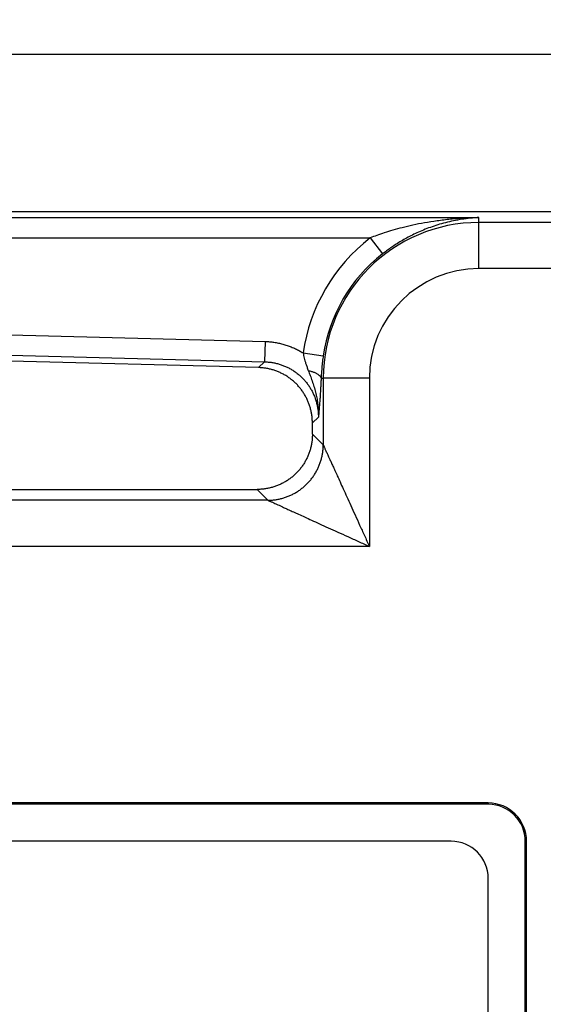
# Model space of a CAD drawing. Header units: inches. Extents: x 0.2 to 16.8, y 0.1 to 10.8.
# Tile 9 of 20: x 9.401 to 9.684, y 6.936 to 7.468. Entities that reach past the tile are written whole.
import ezdxf

# ---------------------------------------------------------------- set-up
doc = ezdxf.new("R2010")
doc.units = ezdxf.units.IN
doc.header["$LTSCALE"] = 0.935
doc.header["$MEASUREMENT"] = 0
doc.layers.get('0').update_dxf_attribs({"linetype": 'CONTINUOUS'})
doc.layers.add('DIMENSIONS', color=7, linetype='CONTINUOUS')
doc.styles.get("Standard").update_dxf_attribs({"font": 'txt', "width": 0.8})
doc.dimstyles.new('DIMSTYLE_1', dxfattribs={"dimtxt": 0.125, "dimasz": 0.18, "dimexe": 0.18, "dimexo": 0.0625, "dimgap": 0.09, "dimtad": 0, "dimtih": 1, "dimtoh": 1, "dimdec": 3, "dimzin": 4, "dimdsep": 46, "dimtxsty": 'STANDARD', "dimblk": '_FILLED', "dimblk1": '_FILLED', "dimblk2": '_FILLED', "dimcen": 0.09, "dimadec": 0, "dimazin": 0, "dimtp": 0.01, "dimtm": 0.01, "dimtfac": 1, "dimtdec": 3, "dimtofl": 0, "dimtmove": 0, "dimatfit": 3, "dimldrblk": '_FILLED', "dimfxl": 1, "dimtolj": 1, "dimtzin": 4, "dimarcsym": 0})

# ---------------------------------------------------------------- blocks, each defined once
blk = doc.blocks.new('_FILLED')
at = {"color": 0, "linetype": 'BYBLOCK'}
blk.add_solid([(0, 0), (-1, 0.1736111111), (-1, -0.1736111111)], dxfattribs=at)
blk = doc.blocks.new('*D0')
at = {"layer": 'DIMENSIONS', "color": 2, "linetype": 'CONTINUOUS'}
for p, q in [((2.4013611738, 7.141977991), (2.4013611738, 8.324477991)), ((9.8593611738, 7.336977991), (9.8593611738, 8.324477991)), ((2.4013611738, 8.199477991), (5.3871519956, 8.199477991)), ((9.8593611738, 8.199477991), (6.9371519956, 8.199477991))]:
    blk.add_line(p, q, dxfattribs=at)
at = {"layer": 'DIMENSIONS', "color": 2, "linetype": 'CONTINUOUS', "xscale": 0.18, "yscale": 0.18, "zscale": 0.18, "rotation": 180}
blk.add_blockref('_FILLED', (2.4013611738, 8.199477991), dxfattribs=at)
at = {"layer": 'DIMENSIONS', "color": 2, "linetype": 'CONTINUOUS', "xscale": 0.18, "yscale": 0.18, "zscale": 0.18}
blk.add_blockref('_FILLED', (9.8593611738, 8.199477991), dxfattribs=at)
at = {"layer": 'DIMENSIONS', "color": 2, "linetype": 'CONTINUOUS', "width": 0.8}
for s, p in [('[', (6.0746519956, 8.136977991)), (']', (6.7746519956, 8.136977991)), ('7.458', (5.4496519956, 8.136977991)), ('189.43', (6.1746519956, 8.136977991))]:
    blk.add_text(s, height=0.125, dxfattribs=at).set_placement(p)
blk = doc.blocks.new('*D1')
at = {"layer": 'DIMENSIONS', "color": 2, "linetype": 'CONTINUOUS'}
for p, q in [((8.6614001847, 7.449477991), (10.7343611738, 7.449477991)), ((10.6093611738, 7.449477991), (10.6093611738, 6.1509487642)), ((10.6093611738, 4.599477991), (10.6093611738, 5.9009487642)), ((8.6614001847, 4.599477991), (10.7343611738, 4.599477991))]:
    blk.add_line(p, q, dxfattribs=at)
at = {"layer": 'DIMENSIONS', "color": 2, "linetype": 'CONTINUOUS', "xscale": 0.18, "yscale": 0.18, "zscale": 0.18}
for p, rotation in [((10.6093611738, 7.449477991), 90), ((10.6093611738, 4.599477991), 270)]:
    blk.add_blockref('_FILLED', p, dxfattribs=dict(at, rotation=rotation))
at = {"layer": 'DIMENSIONS', "color": 2, "linetype": 'CONTINUOUS', "width": 0.8}
for s, p in [('[', (10.5718611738, 5.9634487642)), (']', (11.1718611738, 5.9634487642)), ('2.850', (9.9468611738, 5.9634487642)), ('72.39', (10.6718611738, 5.9634487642))]:
    blk.add_text(s, height=0.125, dxfattribs=at).set_placement(p)

msp = doc.modelspace()

# ---------------------------------------------------------------- linework, layer by layer
at = {"color": 7, "linetype": 'CONTINUOUS'}
for p, q in [((8.6392850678, 7.364477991), (9.7693611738, 7.364477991)), ((9.530257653, 7.2802400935), (8.9193611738, 7.2962369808)), ((9.5593611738, 7.2443638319), (9.5593611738, 7.2503644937)), ((9.3753193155, 7.214477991), (9.5294753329, 7.214477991)), ((9.6543611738, 7.0451779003), (9.1543611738, 7.0451779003)), ((9.6543611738, 7.044477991), (9.1543611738, 7.044477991)), ((9.6343611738, 7.024477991), (9.1743611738, 7.024477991)), ((9.6743611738, 5.024477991), (9.6743611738, 7.024477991)), ((9.6750610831, 5.024477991), (9.6750610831, 7.024477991)), ((9.6543611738, 5.044477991), (9.6543611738, 7.004477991))]:
    msp.add_line(p, q, dxfattribs=at)
at = {"color": 9, "linetype": 'CONTINUOUS'}
for p, q in [((8.6360474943, 7.3612445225), (9.6493611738, 7.3612445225)), ((9.6493611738, 7.3336957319), (9.6493611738, 7.3612445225)), ((9.7693611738, 7.3586005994), (9.6493611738, 7.3586005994)), ((8.6360515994, 7.3502863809), (9.5905154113, 7.3502868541)), ((9.5905149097, 7.3502863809), (9.5972343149, 7.3416301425)), ((9.7693611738, 7.3336957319), (9.6493611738, 7.3336957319)), ((8.9195469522, 7.3104285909), (9.5337779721, 7.2943443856)), ((8.9194035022, 7.2994704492), (9.5334911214, 7.283389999)), ((9.5337779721, 7.2943443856), (9.5334911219, 7.283389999)), ((9.5543737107, 7.2881604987), (9.5652200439, 7.2865980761)), ((9.530257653, 7.2802400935), (9.5334911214, 7.283389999)), ((9.5901434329, 7.274477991), (9.5652385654, 7.274477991)), ((9.5652385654, 7.274477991), (9.5652385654, 7.2384864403)), ((9.5901434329, 7.274477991), (9.5901434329, 7.1836957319)), ((9.5593611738, 7.2503644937), (9.5625946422, 7.2535143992)), ((9.5593611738, 7.2443638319), (9.5652385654, 7.2384864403)), ((9.5294753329, 7.214477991), (9.5353526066, 7.2086007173)), ((9.5353526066, 7.2086007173), (9.3811967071, 7.2086005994)), ((9.5901434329, 7.1836957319), (9.3713566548, 7.1836957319)), ((9.6543611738, 7.0451779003), (9.6543611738, 7.044477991)), ((9.6750610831, 7.024477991), (9.6743611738, 7.024477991))]:
    msp.add_line(p, q, dxfattribs=at)
for radius, start, end in [(0.0841226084, 90, 180), (0.0959676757, 127.8199929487, 171.8030322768), (0.085009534, 127.8204027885, 171.8032268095), (0.0592177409, 90, 180)]:
    msp.add_arc((9.6493611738, 7.274477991), radius, start, end, dxfattribs=at)
at = {"color": 7, "linetype": 'CONTINUOUS'}
for centre, radius in [((9.6543611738, 7.024477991), 0.0206999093), ((9.6543611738, 7.024477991), 0.02), ((9.6343611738, 7.004477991), 0.02)]:
    msp.add_arc(centre, radius, 0, 90, dxfattribs=at)
at = {"color": 9, "linetype": 'CONTINUOUS'}
for points, knots in [([(9.6493611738, 7.3612445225), (9.6467585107, 7.361190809), (9.6416173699, 7.3609826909), (9.6340612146, 7.3603779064), (9.6268400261, 7.3595166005), (9.6200607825, 7.3584449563), (9.6137957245, 7.3572151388), (9.6080835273, 7.3558799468), (9.6029341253, 7.3544879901), (9.5983330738, 7.353081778), (9.5942498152, 7.3516950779), (9.5917079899, 7.3507494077), (9.5905162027, 7.3502868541)], [0, 0, 0, 0, 0.1298336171, 0.256540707, 0.3779709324, 0.4924469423, 0.5987683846, 0.6963287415, 0.7849576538, 0.8647589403, 0.9362405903, 1, 1, 1, 1]), ([(9.6493611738, 7.3612445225), (9.6478000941, 7.3611719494), (9.6446958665, 7.3609442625), (9.6400973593, 7.3603610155), (9.6356098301, 7.3595533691), (9.6312710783, 7.3585438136), (9.6271118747, 7.3573591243), (9.6231554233, 7.3560283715), (9.6194170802, 7.3545813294), (9.615904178, 7.3530462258), (9.6126178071, 7.3514493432), (9.6095550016, 7.3498140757), (9.6067097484, 7.3481617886), (9.6040723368, 7.3465096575), (9.601629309, 7.3448709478), (9.5993650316, 7.3432545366), (9.5979268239, 7.3421676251), (9.5972343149, 7.3416301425)], [0, 0, 0, 0, 0.0828608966, 0.1649415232, 0.2456679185, 0.3245136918, 0.4010389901, 0.4748803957, 0.545763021, 0.6135166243, 0.6780907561, 0.7394450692, 0.7975678, 0.8525096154, 0.9044286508, 0.9535200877, 1, 1, 1, 1]), ([(9.5337779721, 7.2943443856), (9.5345785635, 7.2943237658), (9.5361843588, 7.2942332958), (9.5385874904, 7.29395964), (9.5409809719, 7.2935402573), (9.543350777, 7.2929787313), (9.5456830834, 7.2922775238), (9.547964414, 7.2914410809), (9.5501817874, 7.290474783), (9.5523229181, 7.2893857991), (9.5537005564, 7.288580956), (9.5543737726, 7.2881607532)], [0, 0, 0, 0, 0.1104297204, 0.2216243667, 0.3333285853, 0.445289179, 0.5572490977, 0.6689510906, 0.7801417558, 0.8905718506, 1, 1, 1, 1]), ([(9.5543735, 7.2881608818), (9.5544474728, 7.2877181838), (9.5546191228, 7.2868032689), (9.554940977, 7.2853875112), (9.5553520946, 7.2838732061), (9.5558557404, 7.2822445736), (9.556461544, 7.2804864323), (9.5569136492, 7.2792746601), (9.5571542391, 7.2786431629)], [0, 0, 0, 0, 0.1355662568, 0.2810841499, 0.438411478, 0.6093813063, 0.7958889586, 1, 1, 1, 1]), ([(9.5652200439, 7.286598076), (9.5651473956, 7.286093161), (9.565005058, 7.2850643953), (9.5648064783, 7.2834876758), (9.5646201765, 7.281843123), (9.5644484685, 7.2801214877), (9.5642942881, 7.2783163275), (9.5641609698, 7.2764217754), (9.5640910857, 7.2751279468), (9.5640607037, 7.2744651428)], [0, 0, 0, 0, 0.1255109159, 0.2555268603, 0.3909983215, 0.5327210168, 0.6812139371, 0.83674942, 1, 1, 1, 1]), ([(9.5334911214, 7.283389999), (9.5341670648, 7.2833742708), (9.5355169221, 7.2832968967), (9.5375269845, 7.2830455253), (9.5395118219, 7.2826600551), (9.5414627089, 7.2821427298), (9.5433712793, 7.281496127), (9.5452293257, 7.2807233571), (9.5470288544, 7.2798280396), (9.5487620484, 7.2788143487), (9.5504212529, 7.2776870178), (9.5519991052, 7.2764513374), (9.5534886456, 7.2751130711), (9.5548834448, 7.2736783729), (9.5561776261, 7.2721536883), (9.5573658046, 7.2705456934), (9.5584430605, 7.2688612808), (9.5594049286, 7.2671074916), (9.5602473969, 7.2652914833), (9.5609668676, 7.2634205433), (9.5615600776, 7.2615021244), (9.5620241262, 7.2595438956), (9.5623563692, 7.2575538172), (9.562554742, 7.2555404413), (9.5625963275, 7.254190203), (9.5625946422, 7.2535143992)], [0, 0, 0, 0, 0.0438929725, 0.0876954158, 0.1314122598, 0.1750518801, 0.218622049, 0.2621315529, 0.3055903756, 0.3490053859, 0.3923797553, 0.4357141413, 0.4790108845, 0.5222746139, 0.5655141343, 0.6087420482, 0.6519710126, 0.6952157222, 0.7384963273, 0.7818335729, 0.8252470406, 0.8687567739, 0.9123810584, 0.9561278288, 1, 1, 1, 1]), ([(9.5571542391, 7.2786431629), (9.5574994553, 7.2777389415), (9.5582041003, 7.2758749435), (9.5592342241, 7.2730055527), (9.5602047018, 7.2700161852), (9.5610554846, 7.2669705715), (9.5617389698, 7.2639398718), (9.5622222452, 7.2610037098), (9.562508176, 7.2582515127), (9.562622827, 7.2557749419), (9.5626153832, 7.2542265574), (9.5625933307, 7.2535143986)], [0, 0, 0, 0, 0.1121310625, 0.2308595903, 0.3531668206, 0.4761681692, 0.5970803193, 0.7129130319, 0.8206980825, 0.9174552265, 1, 1, 1, 1]), ([(9.5571545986, 7.2786435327), (9.5574424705, 7.2785858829), (9.5580068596, 7.2784612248), (9.5588296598, 7.2782425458), (9.5596106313, 7.2779964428), (9.5603440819, 7.2777247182), (9.5610247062, 7.2774293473), (9.5616476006, 7.2771124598), (9.5622083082, 7.2767763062), (9.5627028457, 7.27642322), (9.5631277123, 7.2760555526), (9.5634798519, 7.2756756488), (9.5637565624, 7.2752856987), (9.5639552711, 7.2748882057), (9.5640358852, 7.2746134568), (9.5640612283, 7.274477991)], [0, 0, 0, 0, 0.1043350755, 0.2053384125, 0.3024645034, 0.3952208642, 0.4831799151, 0.5659932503, 0.6434094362, 0.7152968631, 0.7816734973, 0.8427452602, 0.8989531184, 0.9510230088, 1, 1, 1, 1]), ([(9.5640605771, 7.2744651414), (9.5640315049, 7.2737481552), (9.5639677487, 7.272290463), (9.5638560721, 7.2700572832), (9.5637235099, 7.2677189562), (9.5635653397, 7.2652431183), (9.563376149, 7.2626002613), (9.5631531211, 7.2597663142), (9.5628889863, 7.2567161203), (9.5627005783, 7.2546085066), (9.5625946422, 7.2535143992)], [0, 0, 0, 0, 0.1024882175, 0.2083933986, 0.3193520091, 0.4369950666, 0.562724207, 0.6977827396, 0.8430025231, 1, 1, 1, 1]), ([(9.5640605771, 7.2744651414), (9.5641908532, 7.2744651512), (9.5644516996, 7.2744840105), (9.5648445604, 7.2744762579), (9.565106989, 7.274477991), (9.5652385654, 7.274477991)], [0, 0, 0, 0, 0.3317164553, 0.6649724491, 1, 1, 1, 1]), ([(9.5353527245, 7.2086005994), (9.5360298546, 7.208605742), (9.5373845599, 7.2086621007), (9.5394063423, 7.208884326), (9.5414094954, 7.2092432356), (9.5433846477, 7.2097371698), (9.5453227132, 7.2103638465), (9.5472147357, 7.211120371), (9.549051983, 7.2120032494), (9.5508259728, 7.2130084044), (9.5525285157, 7.2141311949), (9.554151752, 7.2153664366), (9.5556881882, 7.2167084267), (9.5571307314, 7.2181509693), (9.5584727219, 7.2196874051), (9.5597079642, 7.221310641), (9.5608307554, 7.2230131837), (9.5618359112, 7.2247871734), (9.5627187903, 7.226624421), (9.5634753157, 7.2285164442), (9.5641019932, 7.2304545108), (9.564595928, 7.2324296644), (9.5649548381, 7.2344328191), (9.5651770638, 7.2364546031), (9.5652334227, 7.2378093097), (9.5652385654, 7.2384864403)], [0, 0, 0, 0, 0.0433853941, 0.0867929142, 0.1302219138, 0.1736713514, 0.21713981, 0.2606255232, 0.3041264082, 0.3476401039, 0.3911640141, 0.4346953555, 0.4782312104, 0.5217685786, 0.5653044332, 0.6088357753, 0.6523596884, 0.6958733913, 0.7393742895, 0.7828600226, 0.8263285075, 0.8697779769, 0.9132070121, 0.9566145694, 1, 1, 1, 1]), ([(9.5652385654, 7.2384864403), (9.5652714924, 7.2384109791), (9.5653489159, 7.2382339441), (9.5654897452, 7.2379287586), (9.5656730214, 7.2375357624), (9.5659025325, 7.2370414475), (9.5661773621, 7.2364300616), (9.5665102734, 7.2356883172), (9.5669117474, 7.2347963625), (9.567398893, 7.2337277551), (9.5679893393, 7.232449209), (9.5686790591, 7.2309182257), (9.5694954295, 7.2291090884), (9.5704667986, 7.2269946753), (9.5715847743, 7.2245235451), (9.5728861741, 7.2216586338), (9.5743884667, 7.218361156), (9.5760950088, 7.2145993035), (9.5780198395, 7.2103698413), (9.5801486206, 7.2056840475), (9.5824645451, 7.2005897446), (9.584932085, 7.1951607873), (9.5875088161, 7.1894914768), (9.5892593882, 7.1856438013), (9.5901434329, 7.1836957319)], [0, 0, 0, 0, 0.0041039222, 0.0096311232, 0.0167530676, 0.0257190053, 0.0367966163, 0.0501651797, 0.0662453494, 0.0855529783, 0.1087044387, 0.1364429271, 0.1692523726, 0.2076386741, 0.2524270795, 0.3044473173, 0.3644861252, 0.4330472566, 0.5103528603, 0.5961134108, 0.6895887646, 0.789291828, 0.8933656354, 1, 1, 1, 1]), ([(9.5353521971, 7.2086007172), (9.5354227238, 7.2085683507), (9.5355927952, 7.2084908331), (9.5358944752, 7.2083545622), (9.5362912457, 7.2081754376), (9.5367910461, 7.207948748), (9.5374043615, 7.2076680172), (9.5381490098, 7.2073289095), (9.5390468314, 7.2069207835), (9.5401227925, 7.2064326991), (9.5414029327, 7.2058516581), (9.5429167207, 7.2051617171), (9.5446998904, 7.2043503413), (9.5467914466, 7.2034028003), (9.5492301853, 7.2022916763), (9.5520653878, 7.2010036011), (9.5553398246, 7.199516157), (9.5590867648, 7.1978112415), (9.5633207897, 7.1958887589), (9.5680229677, 7.1937494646), (9.5731443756, 7.1914230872), (9.5786039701, 7.188940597), (9.5843089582, 7.1863481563), (9.5881817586, 7.1845859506), (9.5901434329, 7.1836957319)], [0, 0, 0, 0, 0.0038679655, 0.0093163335, 0.0165003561, 0.0255672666, 0.0366718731, 0.0501217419, 0.0663522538, 0.0858311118, 0.1090138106, 0.1364268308, 0.1687543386, 0.206665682, 0.2508812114, 0.3023371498, 0.3618889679, 0.4301481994, 0.5075309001, 0.5936731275, 0.6876481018, 0.7879133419, 0.8926217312, 1, 1, 1, 1])]:
    msp.add_open_spline(points, degree=3, knots=knots, dxfattribs=at)
at = {"color": 7, "linetype": 'CONTINUOUS'}
for points, knots in [([(9.5593611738, 7.2503644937), (9.5593611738, 7.251036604), (9.5593161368, 7.2523807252), (9.5591137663, 7.25438612), (9.5587777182, 7.2563717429), (9.558309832, 7.2583279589), (9.5577121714, 7.2602470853), (9.5569878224, 7.2621198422), (9.5561398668, 7.2639387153), (9.5551723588, 7.265695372), (9.5540896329, 7.2673821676), (9.5528963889, 7.2689919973), (9.5515982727, 7.2705173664), (9.5502004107, 7.2719523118), (9.5487095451, 7.2732899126), (9.5471315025, 7.2745248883), (9.5454736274, 7.2756513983), (9.5437428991, 7.2766645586), (9.5419468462, 7.2775598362), (9.5400936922, 7.27833296), (9.5381908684, 7.2789806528), (9.5362475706, 7.2794995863), (9.5342714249, 7.2798874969), (9.5322720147, 7.2801422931), (9.530929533, 7.2802224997), (9.530257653, 7.2802400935)], [0, 0, 0, 0, 0.0436738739, 0.0873129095, 0.1308793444, 0.1744355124, 0.2179157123, 0.2613938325, 0.3048149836, 0.3482213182, 0.3916117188, 0.4349625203, 0.4783334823, 0.5216665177, 0.5650374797, 0.6083882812, 0.6517786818, 0.6951850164, 0.7386061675, 0.7820842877, 0.8255644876, 0.8691206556, 0.9126870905, 0.9563261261, 1, 1, 1, 1]), ([(9.5593611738, 7.2443638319), (9.5593611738, 7.243680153), (9.5593145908, 7.2423129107), (9.5591052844, 7.240273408), (9.5587577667, 7.238254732), (9.5582740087, 7.2362670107), (9.5576562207, 7.2343183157), (9.556907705, 7.232418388), (9.5560317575, 7.2305751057), (9.5550327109, 7.228797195), (9.5539151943, 7.2270926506), (9.5526842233, 7.2254688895), (9.5513458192, 7.2239337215), (9.5499054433, 7.2224933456), (9.5483702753, 7.2211549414), (9.5467465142, 7.2199239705), (9.5450419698, 7.2188064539), (9.5432640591, 7.2178074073), (9.5414207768, 7.2169314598), (9.5395208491, 7.2161829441), (9.5375721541, 7.2155651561), (9.5355844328, 7.2150813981), (9.5335657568, 7.2147338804), (9.5315262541, 7.214524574), (9.5301590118, 7.214477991), (9.5294753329, 7.214477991)], [0, 0, 0, 0, 0.0436841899, 0.0873316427, 0.1309033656, 0.1744636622, 0.217944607, 0.2614226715, 0.3048410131, 0.348243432, 0.3916288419, 0.4349728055, 0.4783373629, 0.5216626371, 0.5650271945, 0.6083711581, 0.651756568, 0.6951589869, 0.7385773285, 0.782055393, 0.8255363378, 0.8690966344, 0.9126683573, 0.9563158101, 1, 1, 1, 1])]:
    msp.add_open_spline(points, degree=3, knots=knots, dxfattribs=at)

# ---------------------------------------------------------------- dimensions: what is measured, and where the dimension line sits
at = {"layer": 'DIMENSIONS', "color": 2, "linetype": 'CONTINUOUS'}
dim = msp.add_linear_dim(base=(9.8593611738, 8.199477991), p1=(2.4013611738, 7.141977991), p2=(9.8593611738, 7.336977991), dimstyle='DIMSTYLE_1', dxfattribs=at)
dim.commit()
dim.dimension.update_dxf_attribs({"geometry": '*D0', "text_midpoint": (6.1621519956, 8.199477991), "dimtype": 160})
dim = msp.add_linear_dim(base=(10.6093611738, 7.449477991), p1=(8.6614001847, 4.599477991), p2=(8.6614001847, 7.449477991), angle=90, dimstyle='DIMSTYLE_1', dxfattribs=at)
dim.commit()
dim.dimension.update_dxf_attribs({"geometry": '*D1', "text_midpoint": (10.6093611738, 6.0259487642), "dimtype": 160})

doc.saveas('drawing.dxf')
